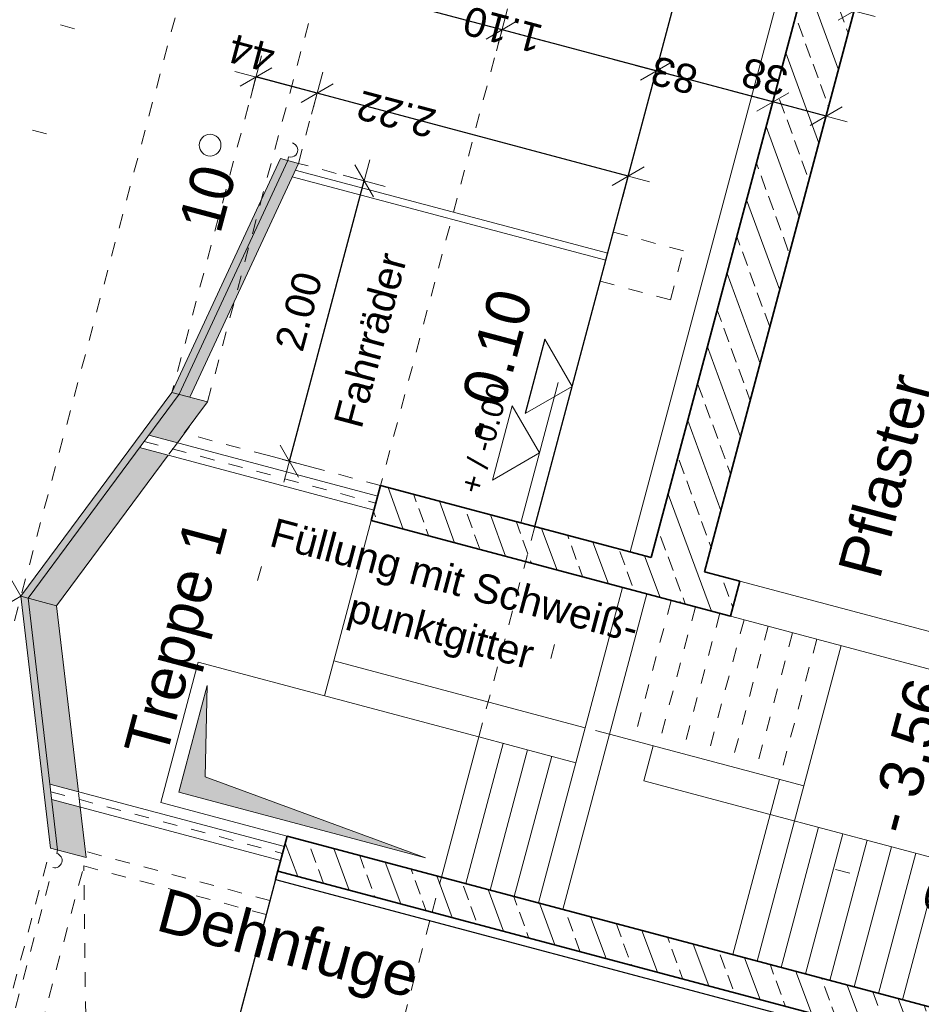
# Model space of a CAD drawing. Header units: metres. Extents: x 4462371 to 4462630, y 5328161 to 5328403.
# Tile 12 of 152: x 4462395 to 4462401, y 5328266 to 5328273. Entities that reach past the tile are written whole.
import ezdxf

# ---------------------------------------------------------------- set-up
doc = ezdxf.new("R2010")
doc.units = ezdxf.units.M
doc.header["$PDMODE"] = 65
doc.linetypes.add('AUSGEZOGEN', pattern=[0])
doc.linetypes.add('VERDECKT2_S2', pattern=[0.15, 0.1, -0.05])
for name, color, linetype, lineweight in [('Maßlinie_Allgemein', 7, 'AUSGEZOGEN', 13), ('Schraffur', 7, 'AUSGEZOGEN', 158), ('Standard', 7, 'AUSGEZOGEN', 13)]:
    doc.layers.add(name, color=color, linetype=linetype, lineweight=lineweight)
doc.styles.add('ARIAL', font='ARIAL.TTF')
doc.dimstyles.new('_DIMSTYLE_12', dxfattribs={"dimtxt": 0.2, "dimasz": 0.3, "dimexe": 0, "dimexo": 0, "dimgap": 0.1, "dimtad": 2, "dimrnd": 0.01, "dimzin": 4, "dimdsep": 46, "dimtxsty": 'ARIAL', "dimblk1": 'ALL_ML_STRICH', "dimblk2": 'ALL_ML_STRICH', "dimsah": 1, "dimcen": 0, "dimclrd": 7, "dimclre": 7, "dimclrt": 7, "dimadec": 0, "dimazin": 0, "dimtfac": 1, "dimtdec": 0, "dimtix": 1, "dimtmove": 2, "dimatfit": 3, "dimfxl": 0, "dimtzin": 0, "dimlwd": 0, "dimlwe": 13, "dimarcsym": 0})
doc.dimstyles.new('_DIMSTYLE_14', dxfattribs={"dimtxt": 0.2, "dimasz": 0.3, "dimexe": 0, "dimexo": 0, "dimgap": 0.1, "dimtad": 2, "dimdec": 1, "dimlfac": 100, "dimrnd": 1, "dimzin": 4, "dimdsep": 46, "dimtxsty": 'ARIAL', "dimblk1": 'ALL_ML_STRICH', "dimblk2": 'ALL_ML_STRICH', "dimsah": 1, "dimcen": 0, "dimclrd": 7, "dimclre": 7, "dimclrt": 7, "dimadec": 0, "dimazin": 0, "dimtfac": 1, "dimtdec": 0, "dimtix": 1, "dimtmove": 2, "dimatfit": 3, "dimfxl": 0, "dimtvp": 1.2, "dimtzin": 0, "dimlwd": 0, "dimlwe": 13, "dimarcsym": 0})
doc.dimstyles.new('_DIMSTYLE_23', dxfattribs={"dimtxt": 0.2, "dimasz": 0.3, "dimexe": 0, "dimexo": 0, "dimgap": 0.1, "dimtad": 2, "dimdec": 1, "dimlfac": 100, "dimrnd": 1, "dimzin": 4, "dimdsep": 46, "dimtxsty": 'ARIAL', "dimblk1": 'ALL_ML_STRICH', "dimblk2": 'ALL_ML_STRICH', "dimsah": 1, "dimcen": 0, "dimclrd": 7, "dimclre": 7, "dimclrt": 7, "dimadec": 0, "dimazin": 0, "dimtfac": 1, "dimtdec": 0, "dimtix": 1, "dimtmove": 2, "dimatfit": 3, "dimfxl": 0, "dimtzin": 0, "dimlwd": 0, "dimlwe": 13, "dimarcsym": 0})
doc.dimstyles.new('_DIMSTYLE_31', dxfattribs={"dimtxt": 0.2, "dimasz": 0.3, "dimexe": 0, "dimexo": 1e-06, "dimgap": 0.1, "dimtad": 2, "dimdec": 1, "dimlfac": 100, "dimrnd": 1, "dimzin": 4, "dimdsep": 46, "dimtxsty": 'ARIAL', "dimblk1": 'ALL_ML_STRICH', "dimblk2": 'ALL_ML_STRICH', "dimsah": 1, "dimcen": 0, "dimse1": 1, "dimse2": 1, "dimclrd": 7, "dimclre": 7, "dimclrt": 7, "dimadec": 0, "dimazin": 0, "dimtfac": 1, "dimtdec": 0, "dimtix": 1, "dimtmove": 2, "dimatfit": 3, "dimfxl": 0, "dimtvp": 1.2, "dimtzin": 0, "dimlwd": 0, "dimlwe": 13, "dimarcsym": 0})
doc.dimstyles.new('_DIMSTYLE_32', dxfattribs={"dimtxt": 0.2, "dimasz": 0.3, "dimexe": 0, "dimexo": 1e-06, "dimgap": 0.1, "dimtad": 2, "dimdec": 1, "dimlfac": 100, "dimrnd": 1, "dimzin": 4, "dimdsep": 46, "dimtxsty": 'ARIAL', "dimblk1": 'ALL_ML_STRICH', "dimblk2": 'ALL_ML_STRICH', "dimsah": 1, "dimcen": 0, "dimse1": 1, "dimse2": 1, "dimclrd": 7, "dimclre": 7, "dimclrt": 7, "dimadec": 0, "dimazin": 0, "dimtfac": 1, "dimtdec": 0, "dimtix": 1, "dimtmove": 2, "dimatfit": 3, "dimfxl": 0, "dimtzin": 0, "dimlwd": 0, "dimlwe": 13, "dimarcsym": 0})
doc.dimstyles.new('_DIMSTYLE_33', dxfattribs={"dimtxt": 0.2, "dimasz": 0.3, "dimexe": 0, "dimexo": 1e-06, "dimgap": 0.1, "dimtad": 2, "dimrnd": 0.01, "dimzin": 4, "dimdsep": 46, "dimtxsty": 'ARIAL', "dimblk1": 'ALL_ML_STRICH', "dimblk2": 'ALL_ML_STRICH', "dimsah": 1, "dimcen": 0, "dimse1": 1, "dimse2": 1, "dimclrd": 7, "dimclre": 7, "dimclrt": 7, "dimadec": 0, "dimazin": 0, "dimtfac": 1, "dimtdec": 0, "dimtix": 1, "dimtmove": 2, "dimatfit": 3, "dimfxl": 0, "dimtzin": 0, "dimlwd": 0, "dimlwe": 13, "dimarcsym": 0})
pattern_1 = [(110, (0, 0), (-0.281907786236, -0.102606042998), []), (110, (-0.14095, -0.0513), (-0.281907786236, -0.102606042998), [0.1, -0.05])]

# ---------------------------------------------------------------- blocks, each defined once
blk = doc.blocks.new('ALL_ML_STRICH')
at = {"color": 0, "linetype": 'ByBlock', "lineweight": -2}
for p, q in [((0, -0.5), (0, 0.5)), ((-0.3, -0.3), (0.3, 0.3)), ((-1, 0), (0.5, 0))]:
    blk.add_line(p, q, dxfattribs=at)
blk = doc.blocks.new('*D591')
at = {"layer": 'DEFPOINTS', "color": 7, "linetype": 'AUSGEZOGEN', "lineweight": 13}
for p in [(4462400.7844, 5328272.8768), (4462399.3878, 5328269.1094), (4462399.755, 5328269.0116)]:
    blk.add_point(p, dxfattribs=at)
at = {"layer": 'Maßlinie_Allgemein', "color": 7, "linetype": 'AUSGEZOGEN', "lineweight": -2}
for p, q in [((4462400.4172, 5328272.9746), (4462400.4172, 5328272.9746)), ((4462400.7844, 5328272.8768), (4462400.4172, 5328272.9746)), ((4462400.5914, 5328272.1521), (4462400.7844, 5328272.8768))]:
    blk.add_line(p, q, dxfattribs=at)
at = {"layer": 'Maßlinie_Allgemein', "color": 7, "linetype": 'AUSGEZOGEN', "lineweight": 13, "xscale": 0.3, "yscale": 0.3, "zscale": 0.3}
for p, rotation in [((4462400.4172, 5328272.9746), 165.0861851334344), ((4462400.7844, 5328272.8768), 345.0861851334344)]:
    blk.add_blockref('ALL_ML_STRICH', p, dxfattribs=dict(at, rotation=rotation))
at = {"layer": 'Maßlinie_Allgemein', "color": 7, "linetype": 'AUSGEZOGEN', "lineweight": 13, "insert": (4462400.3608, 5328273.1486), "char_height": 0.2, "width": 0.8, "attachment_point": 5, "rotation": 165.08619, "style": 'ARIAL'}
blk.add_mtext('\\A1;{\\A1;{38\\H0.132000;\\S^ ;}}', dxfattribs=at)
blk = doc.blocks.new('*D592')
at = {"layer": 'DEFPOINTS', "color": 7, "linetype": 'AUSGEZOGEN', "lineweight": 13}
for p in [(4462400.4172, 5328272.9746), (4462398.5857, 5328269.323), (4462399.3878, 5328269.1094)]:
    blk.add_point(p, dxfattribs=at)
at = {"layer": 'Maßlinie_Allgemein', "color": 7, "linetype": 'AUSGEZOGEN', "lineweight": -2}
for p, q in [((4462399.6152, 5328273.1883), (4462399.6152, 5328273.1883)), ((4462400.4172, 5328272.9746), (4462399.6152, 5328273.1883)), ((4462400.4172, 5328272.9746), (4462400.4172, 5328272.9746))]:
    blk.add_line(p, q, dxfattribs=at)
at = {"layer": 'Maßlinie_Allgemein', "color": 7, "linetype": 'AUSGEZOGEN', "lineweight": 13, "xscale": 0.3, "yscale": 0.3, "zscale": 0.3}
for p, rotation in [((4462399.6152, 5328273.1883), 165.0861851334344), ((4462400.4172, 5328272.9746), 345.0861851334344)]:
    blk.add_blockref('ALL_ML_STRICH', p, dxfattribs=dict(at, rotation=rotation))
at = {"layer": 'Maßlinie_Allgemein', "color": 7, "linetype": 'AUSGEZOGEN', "lineweight": 13, "insert": (4462399.7378, 5328273.1593), "char_height": 0.2, "width": 0.8, "attachment_point": 5, "rotation": 165.08619, "style": 'ARIAL'}
blk.add_mtext('\\A1;{\\A1;{83\\H0.132000;\\S^ ;}}', dxfattribs=at)
blk = doc.blocks.new('*D593')
at = {"layer": 'DEFPOINTS', "color": 7, "linetype": 'AUSGEZOGEN', "lineweight": 13}
for p in [(4462399.6152, 5328273.1883), (4462396.3309, 5328270.1823), (4462398.5857, 5328269.323)]:
    blk.add_point(p, dxfattribs=at)
at = {"layer": 'Maßlinie_Allgemein', "color": 7, "linetype": 'AUSGEZOGEN', "lineweight": -2}
for p, q in [((4462397.296, 5328273.8059), (4462397.296, 5328273.8059)), ((4462399.6152, 5328273.1883), (4462397.296, 5328273.8059)), ((4462399.6152, 5328273.1883), (4462399.6152, 5328273.1883))]:
    blk.add_line(p, q, dxfattribs=at)
at = {"layer": 'Maßlinie_Allgemein', "color": 7, "linetype": 'AUSGEZOGEN', "lineweight": 13, "xscale": 0.3, "yscale": 0.3, "zscale": 0.3}
for p, rotation in [((4462397.296, 5328273.8059), 165.0861851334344), ((4462399.6152, 5328273.1883), 345.0861851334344)]:
    blk.add_blockref('ALL_ML_STRICH', p, dxfattribs=dict(at, rotation=rotation))
at = {"layer": 'Maßlinie_Allgemein', "color": 7, "linetype": 'AUSGEZOGEN', "lineweight": 13, "insert": (4462397.9296, 5328273.6407), "char_height": 0.2, "width": 0.8, "attachment_point": 5, "rotation": 165.08619, "style": 'ARIAL'}
blk.add_mtext('\\A1;{\\A1;{2.40\\H0.132000;\\S^ ;}}', dxfattribs=at)
blk = doc.blocks.new('*D594')
at = {"layer": 'DEFPOINTS', "color": 7, "linetype": 'AUSGEZOGEN', "lineweight": 13}
for p in [(4462397.296, 5328273.8059), (4462396.3309, 5328270.1823), (4462395.0455, 5328268.843)]:
    blk.add_point(p, dxfattribs=at)
at = {"layer": 'Maßlinie_Allgemein', "color": 7, "linetype": 'AUSGEZOGEN', "lineweight": -2}
for p, q in [((4462396.4288, 5328274.0369), (4462396.4288, 5328274.0369)), ((4462397.296, 5328273.8059), (4462396.4288, 5328274.0369)), ((4462397.296, 5328273.8059), (4462397.296, 5328273.8059))]:
    blk.add_line(p, q, dxfattribs=at)
at = {"layer": 'Maßlinie_Allgemein', "color": 7, "linetype": 'AUSGEZOGEN', "lineweight": 13, "xscale": 0.3, "yscale": 0.3, "zscale": 0.3}
for p, rotation in [((4462396.4288, 5328274.0369), 165.0861851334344), ((4462397.296, 5328273.8059), 345.0861851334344)]:
    blk.add_blockref('ALL_ML_STRICH', p, dxfattribs=dict(at, rotation=rotation))
at = {"layer": 'Maßlinie_Allgemein', "color": 7, "linetype": 'AUSGEZOGEN', "lineweight": 13, "insert": (4462396.5843, 5328273.999), "char_height": 0.2, "width": 0.8, "attachment_point": 5, "rotation": 165.08619, "style": 'ARIAL'}
blk.add_mtext('\\A1;{\\A1;{90\\H0.132000;\\S^ ;}}', dxfattribs=at)
blk = doc.blocks.new('*D595')
at = {"layer": 'DEFPOINTS', "color": 7, "linetype": 'AUSGEZOGEN', "lineweight": 13}
for p in [(4462400.5914, 5328272.1521), (4462399.3878, 5328269.1094), (4462399.755, 5328269.0116)]:
    blk.add_point(p, dxfattribs=at)
at = {"layer": 'Maßlinie_Allgemein', "color": 7, "linetype": 'AUSGEZOGEN', "lineweight": -2}
for p, q in [((4462400.2242, 5328272.2499), (4462400.2242, 5328272.2499)), ((4462400.5914, 5328272.1521), (4462400.2242, 5328272.2499)), ((4462400.5914, 5328272.1521), (4462400.5914, 5328272.1521))]:
    blk.add_line(p, q, dxfattribs=at)
at = {"layer": 'Maßlinie_Allgemein', "color": 7, "linetype": 'AUSGEZOGEN', "lineweight": 13, "xscale": 0.3, "yscale": 0.3, "zscale": 0.3}
for p, rotation in [((4462400.2242, 5328272.2499), 165.0861849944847), ((4462400.5914, 5328272.1521), 345.0861849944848)]:
    blk.add_blockref('ALL_ML_STRICH', p, dxfattribs=dict(at, rotation=rotation))
at = {"layer": 'Maßlinie_Allgemein', "color": 7, "linetype": 'AUSGEZOGEN', "lineweight": 13, "insert": (4462400.1678, 5328272.4238), "char_height": 0.2, "width": 0.8, "attachment_point": 5, "rotation": 165.08618, "style": 'ARIAL'}
blk.add_mtext('\\A1;{\\A1;{38\\H0.132000;\\S^ ;}}', dxfattribs=at)
blk = doc.blocks.new('*D596')
at = {"layer": 'DEFPOINTS', "color": 7, "linetype": 'AUSGEZOGEN', "lineweight": 13}
for p in [(4462400.2242, 5328272.2499), (4462398.5857, 5328269.323), (4462399.3878, 5328269.1094)]:
    blk.add_point(p, dxfattribs=at)
at = {"layer": 'Maßlinie_Allgemein', "color": 7, "linetype": 'AUSGEZOGEN', "lineweight": -2}
for p, q in [((4462399.4222, 5328272.4635), (4462399.4222, 5328272.4635)), ((4462400.2242, 5328272.2499), (4462399.4222, 5328272.4635)), ((4462400.2242, 5328272.2499), (4462400.2242, 5328272.2499))]:
    blk.add_line(p, q, dxfattribs=at)
at = {"layer": 'Maßlinie_Allgemein', "color": 7, "linetype": 'AUSGEZOGEN', "lineweight": 13, "xscale": 0.3, "yscale": 0.3, "zscale": 0.3}
for p, rotation in [((4462399.4222, 5328272.4635), 165.0861849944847), ((4462400.2242, 5328272.2499), 345.0861849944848)]:
    blk.add_blockref('ALL_ML_STRICH', p, dxfattribs=dict(at, rotation=rotation))
at = {"layer": 'Maßlinie_Allgemein', "color": 7, "linetype": 'AUSGEZOGEN', "lineweight": 13, "insert": (4462399.5448, 5328272.4345), "char_height": 0.2, "width": 0.8, "attachment_point": 5, "rotation": 165.08618, "style": 'ARIAL'}
blk.add_mtext('\\A1;{\\A1;{83\\H0.132000;\\S^ ;}}', dxfattribs=at)
blk = doc.blocks.new('*D597')
at = {"layer": 'DEFPOINTS', "color": 7, "linetype": 'AUSGEZOGEN', "lineweight": 13}
for p in [(4462399.4222, 5328272.4635), (4462397.5228, 5328269.6061), (4462398.5857, 5328269.323)]:
    blk.add_point(p, dxfattribs=at)
at = {"layer": 'Maßlinie_Allgemein', "color": 7, "linetype": 'AUSGEZOGEN', "lineweight": -2}
for p, q in [((4462398.3592, 5328272.7466), (4462398.3592, 5328272.7466)), ((4462399.4222, 5328272.4635), (4462398.3592, 5328272.7466)), ((4462399.4222, 5328272.4635), (4462399.4222, 5328272.4635))]:
    blk.add_line(p, q, dxfattribs=at)
at = {"layer": 'Maßlinie_Allgemein', "color": 7, "linetype": 'AUSGEZOGEN', "lineweight": 13, "xscale": 0.3, "yscale": 0.3, "zscale": 0.3}
for p, rotation in [((4462398.3592, 5328272.7466), 165.0861849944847), ((4462399.4222, 5328272.4635), 345.0861849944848)]:
    blk.add_blockref('ALL_ML_STRICH', p, dxfattribs=dict(at, rotation=rotation))
at = {"layer": 'Maßlinie_Allgemein', "color": 7, "linetype": 'AUSGEZOGEN', "lineweight": 13, "insert": (4462398.3647, 5328272.7487), "char_height": 0.2, "width": 0.8, "attachment_point": 5, "rotation": 165.08618, "style": 'ARIAL'}
blk.add_mtext('\\A1;{\\A1;{1.10\\H0.132000;\\S^ ;}}', dxfattribs=at)
blk = doc.blocks.new('*D598')
at = {"layer": 'DEFPOINTS', "color": 7, "linetype": 'AUSGEZOGEN', "lineweight": 13}
for p in [(4462398.3592, 5328272.7466), (4462396.3309, 5328270.1823), (4462397.5228, 5328269.6061)]:
    blk.add_point(p, dxfattribs=at)
at = {"layer": 'Maßlinie_Allgemein', "color": 7, "linetype": 'AUSGEZOGEN', "lineweight": -2}
for p, q in [((4462397.103, 5328273.0812), (4462397.103, 5328273.0812)), ((4462398.3592, 5328272.7466), (4462397.103, 5328273.0812)), ((4462398.3592, 5328272.7466), (4462398.3592, 5328272.7466))]:
    blk.add_line(p, q, dxfattribs=at)
at = {"layer": 'Maßlinie_Allgemein', "color": 7, "linetype": 'AUSGEZOGEN', "lineweight": 13, "xscale": 0.3, "yscale": 0.3, "zscale": 0.3}
for p, rotation in [((4462397.103, 5328273.0812), 165.0861849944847), ((4462398.3592, 5328272.7466), 345.0861849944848)]:
    blk.add_blockref('ALL_ML_STRICH', p, dxfattribs=dict(at, rotation=rotation))
at = {"layer": 'Maßlinie_Allgemein', "color": 7, "linetype": 'AUSGEZOGEN', "lineweight": 13, "insert": (4462397.2052, 5328273.0577), "char_height": 0.2, "width": 0.8, "attachment_point": 5, "rotation": 165.08618, "style": 'ARIAL'}
blk.add_mtext('\\A1;{\\A1;{1.30\\H0.132000;\\S^ ;}}', dxfattribs=at)
blk = doc.blocks.new('*D599')
at = {"layer": 'DEFPOINTS', "color": 7, "linetype": 'AUSGEZOGEN', "lineweight": 13}
for p in [(4462397.103, 5328273.0812), (4462396.3309, 5328270.1823), (4462395.0455, 5328268.843)]:
    blk.add_point(p, dxfattribs=at)
at = {"layer": 'Maßlinie_Allgemein', "color": 7, "linetype": 'AUSGEZOGEN', "lineweight": -2}
for p, q in [((4462396.2358, 5328273.3122), (4462396.2358, 5328273.3122)), ((4462397.103, 5328273.0812), (4462396.2358, 5328273.3122)), ((4462397.103, 5328273.0812), (4462397.103, 5328273.0812))]:
    blk.add_line(p, q, dxfattribs=at)
at = {"layer": 'Maßlinie_Allgemein', "color": 7, "linetype": 'AUSGEZOGEN', "lineweight": 13, "xscale": 0.3, "yscale": 0.3, "zscale": 0.3}
for p, rotation in [((4462396.2358, 5328273.3122), 165.0861849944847), ((4462397.103, 5328273.0812), 345.0861849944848)]:
    blk.add_blockref('ALL_ML_STRICH', p, dxfattribs=dict(at, rotation=rotation))
at = {"layer": 'Maßlinie_Allgemein', "color": 7, "linetype": 'AUSGEZOGEN', "lineweight": 13, "insert": (4462396.3913, 5328273.2743), "char_height": 0.2, "width": 0.8, "attachment_point": 5, "rotation": 165.08618, "style": 'ARIAL'}
blk.add_mtext('\\A1;{\\A1;{90\\H0.132000;\\S^ ;}}', dxfattribs=at)
blk = doc.blocks.new('*D600')
at = {"layer": 'DEFPOINTS', "color": 7, "linetype": 'AUSGEZOGEN', "lineweight": 13}
for p in [(4462396.9568, 5328271.8266), (4462396.8947, 5328269.7734), (4462397.5228, 5328269.6061)]:
    blk.add_point(p, dxfattribs=at)
at = {"layer": 'Maßlinie_Allgemein', "color": 7, "linetype": 'AUSGEZOGEN', "lineweight": -2}
for p, q in [((4462396.8947, 5328269.7734), (4462397.4094, 5328271.706)), ((4462397.4094, 5328271.706), (4462397.4094, 5328271.706)), ((4462396.8947, 5328269.7734), (4462396.8947, 5328269.7734))]:
    blk.add_line(p, q, dxfattribs=at)
at = {"layer": 'Maßlinie_Allgemein', "color": 7, "linetype": 'AUSGEZOGEN', "lineweight": 13, "xscale": 0.3, "yscale": 0.3, "zscale": 0.3}
for p, rotation in [((4462397.4094, 5328271.706), 75.08618508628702), ((4462396.8947, 5328269.7734), 255.086185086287)]:
    blk.add_blockref('ALL_ML_STRICH', p, dxfattribs=dict(at, rotation=rotation))
at = {"layer": 'Maßlinie_Allgemein', "color": 7, "linetype": 'AUSGEZOGEN', "lineweight": 13, "insert": (4462396.9593, 5328270.8063), "char_height": 0.2, "width": 0.8, "attachment_point": 5, "rotation": 75.08619, "style": 'ARIAL'}
blk.add_mtext('\\A1;{\\A1;{2.00\\H0.132000;\\S^ ;}}', dxfattribs=at)
blk = doc.blocks.new('*D601')
at = {"layer": 'DEFPOINTS', "color": 7, "linetype": 'AUSGEZOGEN', "lineweight": 13}
for p in [(4462396.9568, 5328271.8266), (4462399.2291, 5328271.7388), (4462398.5857, 5328269.323)]:
    blk.add_point(p, dxfattribs=at)
at = {"layer": 'Maßlinie_Allgemein', "color": 7, "linetype": 'AUSGEZOGEN', "lineweight": -2}
for p, q in [((4462397.0855, 5328272.3097), (4462397.0855, 5328272.3097)), ((4462399.2291, 5328271.7388), (4462397.0855, 5328272.3097)), ((4462399.2291, 5328271.7388), (4462399.2291, 5328271.7388))]:
    blk.add_line(p, q, dxfattribs=at)
at = {"layer": 'Maßlinie_Allgemein', "color": 7, "linetype": 'AUSGEZOGEN', "lineweight": 13, "xscale": 0.3, "yscale": 0.3, "zscale": 0.3}
for p, rotation in [((4462397.0855, 5328272.3097), 165.0861850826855), ((4462399.2291, 5328271.7388), 345.0861850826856)]:
    blk.add_blockref('ALL_ML_STRICH', p, dxfattribs=dict(at, rotation=rotation))
at = {"layer": 'Maßlinie_Allgemein', "color": 7, "linetype": 'AUSGEZOGEN', "lineweight": 13, "insert": (4462397.6311, 5328272.1644), "char_height": 0.2, "width": 0.8, "attachment_point": 5, "rotation": 165.08619, "style": 'ARIAL'}
blk.add_mtext('\\A1;{\\A1;{2.22\\H0.132000;\\S^ ;}}', dxfattribs=at)
blk = doc.blocks.new('*D602')
at = {"layer": 'DEFPOINTS', "color": 7, "linetype": 'AUSGEZOGEN', "lineweight": 13}
for p in [(4462397.0855, 5328272.3097), (4462396.9568, 5328271.8266), (4462396.0856, 5328270.2476)]:
    blk.add_point(p, dxfattribs=at)
at = {"layer": 'Maßlinie_Allgemein', "color": 7, "linetype": 'AUSGEZOGEN', "lineweight": -2}
for p, q in [((4462396.6647, 5328272.4218), (4462396.6647, 5328272.4218)), ((4462397.0855, 5328272.3097), (4462396.6647, 5328272.4218)), ((4462397.0855, 5328272.3097), (4462397.0855, 5328272.3097))]:
    blk.add_line(p, q, dxfattribs=at)
at = {"layer": 'Maßlinie_Allgemein', "color": 7, "linetype": 'AUSGEZOGEN', "lineweight": 13, "xscale": 0.3, "yscale": 0.3, "zscale": 0.3}
for p, rotation in [((4462396.6647, 5328272.4218), 165.0861850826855), ((4462397.0855, 5328272.3097), 345.0861850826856)]:
    blk.add_blockref('ALL_ML_STRICH', p, dxfattribs=dict(at, rotation=rotation))
at = {"layer": 'Maßlinie_Allgemein', "color": 7, "linetype": 'AUSGEZOGEN', "lineweight": 13, "insert": (4462396.6348, 5328272.585), "char_height": 0.2, "width": 0.8, "attachment_point": 5, "rotation": 165.08619, "style": 'ARIAL'}
blk.add_mtext('\\A1;{\\A1;{44\\H0.132000;\\S^ ;}}', dxfattribs=at)
blk = doc.blocks.new('*D603')
at = {"layer": 'DEFPOINTS', "color": 7, "linetype": 'AUSGEZOGEN', "lineweight": 13}
for p in [(4462402.6384, 5328266.4326), (4462401.2858, 5328266.0167), (4462402.3655, 5328265.4083)]:
    blk.add_point(p, dxfattribs=at)
at = {"layer": 'Maßlinie_Allgemein', "color": 7, "linetype": 'AUSGEZOGEN', "lineweight": -2}
for p, q in [((4462401.4788, 5328266.7415), (4462401.4788, 5328266.7415)), ((4462402.6384, 5328266.4326), (4462401.4788, 5328266.7415)), ((4462402.6384, 5328266.4326), (4462402.6384, 5328266.4326))]:
    blk.add_line(p, q, dxfattribs=at)
at = {"layer": 'Maßlinie_Allgemein', "color": 7, "linetype": 'AUSGEZOGEN', "lineweight": 13, "xscale": 0.3, "yscale": 0.3, "zscale": 0.3}
for p, rotation in [((4462401.4788, 5328266.7415), 165.0861848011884), ((4462402.6384, 5328266.4326), 345.0861848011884)]:
    blk.add_blockref('ALL_ML_STRICH', p, dxfattribs=dict(at, rotation=rotation))
at = {"layer": 'Maßlinie_Allgemein', "color": 7, "linetype": 'AUSGEZOGEN', "lineweight": 13, "insert": (4462401.5326, 5328266.7307), "char_height": 0.2, "width": 0.8, "attachment_point": 5, "rotation": 165.08618, "style": 'ARIAL'}
blk.add_mtext('\\A1;{\\A1;{1.20\\H0.132000;\\S^ ;}}', dxfattribs=at)
blk = doc.blocks.new('*D685')
at = {"layer": 'DEFPOINTS', "color": 7, "linetype": 'AUSGEZOGEN', "lineweight": 13}
for p in [(4462400.9774, 5328273.6016), (4462399.3878, 5328269.1094), (4462399.755, 5328269.0116)]:
    blk.add_point(p, dxfattribs=at)
at = {"layer": 'Maßlinie_Allgemein', "color": 7, "linetype": 'AUSGEZOGEN', "lineweight": -2}
blk.add_line((4462400.9774, 5328273.6016), (4462400.6102, 5328273.6994), dxfattribs=at)
at = {"layer": 'Maßlinie_Allgemein', "color": 7, "linetype": 'AUSGEZOGEN', "lineweight": 13, "xscale": 0.3, "yscale": 0.3, "zscale": 0.3}
for p, rotation in [((4462400.6102, 5328273.6994), 165.0861849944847), ((4462400.9774, 5328273.6016), 345.0861849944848)]:
    blk.add_blockref('ALL_ML_STRICH', p, dxfattribs=dict(at, rotation=rotation))
at = {"layer": 'Maßlinie_Allgemein', "color": 7, "linetype": 'AUSGEZOGEN', "lineweight": 13, "insert": (4462400.5539, 5328273.8733), "char_height": 0.2, "width": 0.8, "attachment_point": 5, "rotation": 165.08618, "style": 'ARIAL'}
blk.add_mtext('\\A1;{\\A1;{38\\H0.132000;\\S^ ;}}', dxfattribs=at)
blk = doc.blocks.new('*D686')
at = {"layer": 'DEFPOINTS', "color": 7, "linetype": 'AUSGEZOGEN', "lineweight": 13}
for p in [(4462400.6102, 5328273.6994), (4462398.5857, 5328269.323), (4462399.3878, 5328269.1094)]:
    blk.add_point(p, dxfattribs=at)
at = {"layer": 'Maßlinie_Allgemein', "color": 7, "linetype": 'AUSGEZOGEN', "lineweight": -2}
blk.add_line((4462400.6102, 5328273.6994), (4462399.8082, 5328273.913), dxfattribs=at)
at = {"layer": 'Maßlinie_Allgemein', "color": 7, "linetype": 'AUSGEZOGEN', "lineweight": 13, "xscale": 0.3, "yscale": 0.3, "zscale": 0.3}
for p, rotation in [((4462399.8082, 5328273.913), 165.0861849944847), ((4462400.6102, 5328273.6994), 345.0861849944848)]:
    blk.add_blockref('ALL_ML_STRICH', p, dxfattribs=dict(at, rotation=rotation))
at = {"layer": 'Maßlinie_Allgemein', "color": 7, "linetype": 'AUSGEZOGEN', "lineweight": 13, "insert": (4462399.9308, 5328273.884), "char_height": 0.2, "width": 0.8, "attachment_point": 5, "rotation": 165.08618, "style": 'ARIAL'}
blk.add_mtext('\\A1;{\\A1;{83\\H0.132000;\\S^ ;}}', dxfattribs=at)
blk = doc.blocks.new('*D687')
at = {"layer": 'DEFPOINTS', "color": 7, "linetype": 'AUSGEZOGEN', "lineweight": 13}
for p in [(4462399.8082, 5328273.913), (4462398.5857, 5328269.323), (4462395.0455, 5328268.843)]:
    blk.add_point(p, dxfattribs=at)
at = {"layer": 'Maßlinie_Allgemein', "color": 7, "linetype": 'AUSGEZOGEN', "lineweight": -2}
blk.add_line((4462399.8082, 5328273.913), (4462396.6218, 5328274.7616), dxfattribs=at)
at = {"layer": 'Maßlinie_Allgemein', "color": 7, "linetype": 'AUSGEZOGEN', "lineweight": 13, "xscale": 0.3, "yscale": 0.3, "zscale": 0.3}
for p, rotation in [((4462396.6218, 5328274.7616), 165.0861849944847), ((4462399.8082, 5328273.913), 345.0861849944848)]:
    blk.add_blockref('ALL_ML_STRICH', p, dxfattribs=dict(at, rotation=rotation))
at = {"layer": 'Maßlinie_Allgemein', "color": 7, "linetype": 'AUSGEZOGEN', "lineweight": 13, "insert": (4462397.6891, 5328274.4811), "char_height": 0.2, "width": 0.8, "attachment_point": 5, "rotation": 165.08618, "style": 'ARIAL'}
blk.add_mtext('\\A1;{\\A1;{3.30\\H0.132000;\\S^ ;}}', dxfattribs=at)

msp = doc.modelspace()

# ---------------------------------------------------------------- hatches: boundary and pattern name
at = {"layer": 'Schraffur', "linetype": 'AUSGEZOGEN', "lineweight": 18}
h = msp.add_hatch(dxfattribs=at)
h.set_pattern_fill('SCHRAFFUR_7', scale=0.1, angle=65, style=0, pattern_type=2)
h.set_pattern_definition(pattern_1)
h.paths.add_polyline_path([(4462399.38776, 5328269.10938), (4462398.58572, 5328269.323), (4462397.52277, 5328269.6061), (4462397.45843, 5328269.36452), (4462398.52138, 5328269.08142), (4462399.58443, 5328268.79829), (4462399.9322, 5328268.70566), (4462399.99654, 5328268.94724), (4462399.75496, 5328269.01158), (4462400.99031, 5328273.64989), (4462401.18334, 5328274.37463), (4462400.81614, 5328274.47243), (4462400.62312, 5328273.74769)], flags=0)
h = msp.add_hatch(dxfattribs=at)
h.set_pattern_fill('SCHRAFFUR_7', scale=0.1, angle=65, style=0, pattern_type=2)
h.set_pattern_definition(pattern_1)
h.paths.add_polyline_path([(4462401.46299, 5328265.71081), (4462401.78177, 5328265.6259), (4462401.84611, 5328265.86748), (4462401.52733, 5328265.95238), (4462401.28575, 5328266.01673), (4462397.9423, 5328266.90721), (4462396.87936, 5328267.19031), (4462396.81502, 5328266.94874), (4462397.87796, 5328266.66563)], flags=0)
at = {"layer": 'Standard', "linetype": 'AUSGEZOGEN', "lineweight": 18}
for color, points in [(255, [(4462396.62733, 5328271.29521), (4462396.51617, 5328270.87785), (4462396.95682, 5328271.82655), (4462396.88323, 5328271.84615)]), (254, [(4462396.70143, 5328271.57345), (4462396.62733, 5328271.29521), (4462396.88323, 5328271.84615), (4462396.83417, 5328271.85922)]), (254, [(4462396.0856, 5328270.24759), (4462396.13466, 5328270.23452), (4462396.62733, 5328271.29521), (4462396.70143, 5328271.57345)]), (255, [(4462396.13466, 5328270.23452), (4462396.20825, 5328270.21492), (4462396.51617, 5328270.87785), (4462396.62733, 5328271.29521)]), (254, [(4462396.13466, 5328270.23452), (4462396.0856, 5328270.24759), (4462395.04547, 5328268.84297), (4462395.09453, 5328268.8299), (4462395.81462, 5328269.80233), (4462395.97464, 5328270.01842)]), (255, [(4462395.97464, 5328270.01842), (4462395.92664, 5328269.9536), (4462396.12288, 5328269.90133), (4462396.17089, 5328269.96616), (4462396.33091, 5328270.18225), (4462396.13466, 5328270.23452)]), (255, [(4462395.09453, 5328268.8299), (4462395.29077, 5328268.77763), (4462396.01087, 5328269.75006), (4462396.05887, 5328269.81489), (4462395.86263, 5328269.86716), (4462395.81462, 5328269.80233)]), (254, [(4462395.24916, 5328267.10707), (4462395.29822, 5328267.094), (4462395.26689, 5328267.36106), (4462395.23555, 5328267.62812), (4462395.09453, 5328268.8299), (4462395.04547, 5328268.84297)]), (255, [(4462395.23555, 5328267.62812), (4462395.24495, 5328267.548), (4462395.44119, 5328267.49574), (4462395.43179, 5328267.57586), (4462395.29077, 5328268.77763), (4462395.09453, 5328268.8299)]), (255, [(4462395.29822, 5328267.094), (4462395.49447, 5328267.04173), (4462395.46313, 5328267.30879), (4462395.45373, 5328267.38891), (4462395.25748, 5328267.44118), (4462395.26689, 5328267.36106)])]:
    msp.add_hatch(color=color, dxfattribs=at).paths.add_polyline_path(points)
at = {"layer": 'Standard', "linetype": 'AUSGEZOGEN', "lineweight": 13}
msp.add_hatch(color=255, dxfattribs=at).paths.add_polyline_path([(4462396.13204, 5328267.49284), (4462397.83276, 5328267.03987), (4462396.3156, 5328267.59918), (4462396.32764, 5328268.22724)])

# ---------------------------------------------------------------- linework, layer by layer
at = {"layer": 'Standard', "color": 7, "linetype": 'VERDECKT2_S2', "lineweight": 18}
for p, q in [((4462396.62183, 5328274.76164), (4462395.84974, 5328271.8627)), ((4462396.33091, 5328270.18225), (4462397.29603, 5328273.80593)), ((4462398.35921, 5328272.74662), (4462397.52277, 5328269.6061)), ((4462396.66467, 5328272.42179), (4462396.0856, 5328270.24759)), ((4462397.0855, 5328272.30971), (4462396.95682, 5328271.82655)), ((4462395.84974, 5328271.8627), (4462394.8326, 5328268.04374)), ((4462397.4094, 5328271.70601), (4462396.95682, 5328271.82655)), ((4462399.12619, 5328271.35226), (4462399.60934, 5328271.22357)), ((4462399.51927, 5328270.88536), (4462399.60934, 5328271.22357)), ((4462399.03611, 5328271.01405), (4462399.51927, 5328270.88536)), ((4462397.52277, 5328269.6061), (4462396.17089, 5328269.96616)), ((4462395.89463, 5328269.91038), (4462397.4906, 5328269.48531)), ((4462398.19967, 5328267.87353), (4462398.58572, 5328269.323)), ((4462395.25122, 5328267.49459), (4462396.84719, 5328267.06952)), ((4462397.87796, 5328266.66563), (4462397.9423, 5328266.90721)), ((4462397.86252, 5328266.60765), (4462393.96959, 5328251.99114))]:
    msp.add_line(p, q, dxfattribs=at)
at = {"layer": 'Standard', "color": 7, "linetype": 'AUSGEZOGEN', "lineweight": 25}
for p, q in [((4462398.58572, 5328269.323), (4462400.0141, 5328274.68604)), ((4462398.6551, 5328270.61379), (4462398.51861, 5328270.10132)), ((4462396.79958, 5328266.89076), (4462392.84748, 5328252.0521)), ((4462396.79958, 5328266.89076), (4462400.9482, 5328265.78582))]:
    msp.add_line(p, q, dxfattribs=at)
at = {"layer": 'Standard', "color": 7, "linetype": 'AUSGEZOGEN', "lineweight": 18}
for p, q in [((4462400.67115, 5328274.51104), (4462399.24277, 5328269.148)), ((4462396.0856, 5328270.24759), (4462396.83417, 5328271.85922)), ((4462396.13466, 5328270.23452), (4462396.88323, 5328271.84615)), ((4462396.20825, 5328270.21492), (4462396.95682, 5328271.82655)), ((4462396.83417, 5328271.85922), (4462396.95682, 5328271.82655)), ((4462396.93543, 5328271.78051), (4462399.08758, 5328271.20731)), ((4462399.07471, 5328271.15899), (4462396.91405, 5328271.73446)), ((4462395.04547, 5328268.84297), (4462396.0856, 5328270.24759)), ((4462395.09453, 5328268.8299), (4462396.13466, 5328270.23452)), ((4462396.33091, 5328270.18225), (4462396.0856, 5328270.24759)), ((4462396.17089, 5328269.96616), (4462396.33091, 5328270.18225)), ((4462396.12288, 5328269.90133), (4462396.20335, 5328270.00999)), ((4462395.92664, 5328269.9536), (4462397.50347, 5328269.53363)), ((4462395.86263, 5328269.86716), (4462397.47773, 5328269.43699)), ((4462395.29077, 5328268.77763), (4462396.05887, 5328269.81489)), ((4462396.70165, 5328269.04865), (4462396.67591, 5328268.95202)), ((4462399.19017, 5328268.90329), (4462398.93281, 5328267.93698)), ((4462399.99654, 5328268.94724), (4462401.92917, 5328268.43251)), ((4462395.04547, 5328268.84297), (4462395.24916, 5328267.10707)), ((4462395.29077, 5328268.77763), (4462395.04547, 5328268.84297)), ((4462399.35745, 5328268.85874), (4462399.10009, 5328267.89243)), ((4462395.09453, 5328268.8299), (4462395.29822, 5328267.094)), ((4462395.29077, 5328268.77763), (4462395.44119, 5328267.49574)), ((4462399.9322, 5328268.70566), (4462401.86482, 5328268.19093)), ((4462400.69472, 5328268.50257), (4462400.43736, 5328267.53626)), ((4462398.93281, 5328267.93698), (4462398.6111, 5328266.72909)), ((4462399.10009, 5328267.89243), (4462398.77838, 5328266.68453)), ((4462399.10009, 5328267.89243), (4462400.43736, 5328267.53626)), ((4462395.24495, 5328267.548), (4462396.86006, 5328267.11784)), ((4462395.25748, 5328267.44118), (4462396.83432, 5328267.02121)), ((4462395.45373, 5328267.38891), (4462395.49447, 5328267.04173)), ((4462395.49447, 5328267.04173), (4462395.24916, 5328267.10707))]:
    msp.add_line(p, q, dxfattribs=at)
at = {"layer": 'Standard', "color": 7, "linetype": 'AUSGEZOGEN', "lineweight": 35}
for p, q in [((4462400.81614, 5328274.47243), (4462399.38776, 5328269.10938)), ((4462401.18334, 5328274.37463), (4462399.75496, 5328269.01158)), ((4462397.45843, 5328269.36452), (4462397.52277, 5328269.6061)), ((4462397.52277, 5328269.6061), (4462399.38776, 5328269.10938)), ((4462399.9322, 5328268.70566), (4462397.45843, 5328269.36452)), ((4462399.75496, 5328269.01158), (4462399.99654, 5328268.94724)), ((4462399.9322, 5328268.70566), (4462399.99654, 5328268.94724)), ((4462396.79958, 5328266.89076), (4462396.87936, 5328267.19031)), ((4462401.84611, 5328265.86748), (4462396.87936, 5328267.19031)), ((4462396.81502, 5328266.94874), (4462401.78177, 5328265.6259))]:
    msp.add_line(p, q, dxfattribs=at)
at = {"layer": 'Standard', "color": 52, "linetype": 'AUSGEZOGEN', "lineweight": 13}
for p, q in [((4462395.41466, 5328272.75472), (4462395.31803, 5328272.78046)), ((4462395.22163, 5328272.02998), (4462395.125, 5328272.05572)), ((4462398.42978, 5328270.15637), (4462398.29329, 5328269.6439)), ((4462398.61777, 5328269.83189), (4462398.42978, 5328270.15637)), ((4462398.61777, 5328269.83189), (4462398.29329, 5328269.6439))]:
    msp.add_line(p, q, dxfattribs=at)
at = {"layer": 'Standard', "color": 7, "linetype": 'AUSGEZOGEN', "lineweight": 13}
for p, q in [((4462396.88966, 5328271.87031), (4462396.88323, 5328271.84615)), ((4462398.84308, 5328270.28931), (4462398.6551, 5328270.61379)), ((4462398.84308, 5328270.28931), (4462398.51861, 5328270.10132)), ((4462398.61777, 5328269.83189), (4462398.74645, 5328270.31505)), ((4462398.61777, 5328269.83189), (4462398.48909, 5328269.34873)), ((4462397.20107, 5328268.39821), (4462397.45843, 5328269.36452)), ((4462395.04547, 5328268.84297), (4462394.85748, 5328269.16744)), ((4462395.04547, 5328268.84297), (4462394.72099, 5328268.65498)), ((4462399.58443, 5328268.79829), (4462399.58676, 5328268.80705)), ((4462398.72122, 5328268.51076), (4462398.69548, 5328268.41413)), ((4462396.00968, 5328267.42194), (4462396.26704, 5328268.38826)), ((4462398.19967, 5328267.87353), (4462396.26704, 5328268.38826)), ((4462397.13672, 5328268.15663), (4462397.20107, 5328268.39821)), ((4462398.93281, 5328267.93698), (4462397.20107, 5328268.39821)), ((4462396.32764, 5328268.22724), (4462396.13204, 5328267.49284)), ((4462396.32764, 5328268.22724), (4462396.3156, 5328267.59918)), ((4462398.19967, 5328267.87353), (4462397.9423, 5328266.90721)), ((4462398.36695, 5328267.82897), (4462398.10958, 5328266.86266)), ((4462398.86847, 5328267.6954), (4462398.19967, 5328267.87353)), ((4462398.53412, 5328267.78445), (4462398.27676, 5328266.81813)), ((4462399.33616, 5328267.57083), (4462399.4005, 5328267.81241)), ((4462398.70129, 5328267.73992), (4462398.44393, 5328266.77361)), ((4462396.3156, 5328267.59918), (4462397.83276, 5328267.03987)), ((4462400.20584, 5328267.33921), (4462399.33616, 5328267.57083)), ((4462400.27019, 5328267.58078), (4462399.94848, 5328266.37289)), ((4462396.13204, 5328267.49284), (4462397.83276, 5328267.03987)), ((4462400.43736, 5328267.53626), (4462400.11565, 5328266.32837)), ((4462396.00968, 5328267.42194), (4462396.87936, 5328267.19031)), ((4462400.20584, 5328267.33921), (4462401.54312, 5328266.98304)), ((4462400.54019, 5328267.25016), (4462400.28282, 5328266.28384)), ((4462400.70736, 5328267.20563), (4462400.45, 5328266.23932)), ((4462400.87453, 5328267.16111), (4462400.61717, 5328266.19479)), ((4462395.29179, 5328267.06984), (4462395.29822, 5328267.094)), ((4462401.04171, 5328267.11658), (4462400.78434, 5328266.15027)), ((4462401.20888, 5328267.07206), (4462400.95151, 5328266.10575)), ((4462401.37605, 5328267.02754), (4462401.11869, 5328266.06122)), ((4462400.75404, 5328266.93449), (4462400.65741, 5328266.96022))]:
    msp.add_line(p, q, dxfattribs=at)
at = {"layer": 'Standard', "color": 7, "linetype": 'VERDECKT2_S2', "lineweight": 13}
for p, q in [((4462396.12288, 5328269.90133), (4462396.05887, 5328269.81489)), ((4462399.52462, 5328268.81422), (4462399.26726, 5328267.8479)), ((4462399.6918, 5328268.76969), (4462399.43443, 5328267.80338)), ((4462399.85897, 5328268.72517), (4462399.6016, 5328267.75885)), ((4462400.02614, 5328268.68064), (4462399.76878, 5328267.71433)), ((4462400.19331, 5328268.63612), (4462399.93595, 5328267.6698)), ((4462400.36049, 5328268.59159), (4462400.10312, 5328267.62528)), ((4462400.52755, 5328268.5471), (4462400.27019, 5328267.58078)), ((4462399.10009, 5328267.89243), (4462398.93281, 5328267.93698)), ((4462395.45373, 5328267.38891), (4462395.44119, 5328267.49574)), ((4462395.50476, 5328267.08038), (4462396.76097, 5328266.74581)), ((4462395.22343, 5328267.01043), (4462390.83124, 5328250.51938)), ((4462395.46873, 5328266.9451), (4462391.07654, 5328250.45405)), ((4462396.73523, 5328266.64918), (4462395.47903, 5328266.98375)), ((4462395.5372, 5328262.15099), (4462395.47903, 5328266.98375)), ((4462395.24032, 5328266.87658), (4462390.8803, 5328250.50631))]:
    msp.add_line(p, q, dxfattribs=at)
at = {"layer": 'Standard', "color": 7, "linetype": 'AUSGEZOGEN', "lineweight": 18}
msp.add_circle((4462396.34805, 5328271.95219), 0.075, dxfattribs=at)
at = {"layer": 'Standard', "color": 7, "linetype": 'AUSGEZOGEN', "lineweight": 13}
for centre, end in [((4462396.90253, 5328271.91863), 75.086186), ((4462395.27892, 5328267.02153), 75.086185)]:
    msp.add_arc(centre, 0.05, 255.086185, end, dxfattribs=at)

# ---------------------------------------------------------------- texts
at = {"layer": 'Standard', "color": 7, "linetype": 'AUSGEZOGEN', "lineweight": 18, "style": 'ARIAL'}
for s, insert, char_height, width, attachment_point, rotation, line_spacing_factor in [('{\\fArial|i0|b0;\\H0.300000;\\W1.000000;\\C7;Pflaster }\\P{\\fArial|i0|b0;\\H0.300000;\\W1.000000;\\C7;versickerungsfähig}\\P', (4462400.66976, 5328269.02665), 0.3, 3.7199513, 1, 75.086185, 1.204819), ('{\\fArial|i0|b0;\\H0.200000;\\W1.000000;\\C7;Füllung mit Schweiß-}\\P{\\fArial|i0|b0;\\H0.200000;\\W1.000000;\\C7;punktgitter}\\P', (4462398.0594, 5328269.04923), 0.2, 2.7204139, 2, 345.086185, 1.084337)]:
    msp.add_mtext(s, dxfattribs=dict(at, insert=insert, char_height=char_height, width=width, attachment_point=attachment_point, rotation=rotation, line_spacing_factor=line_spacing_factor))
for s, insert, char_height, width, attachment_point, rotation in [('\\W0.95;10', (4462396.4785, 5328271.54597), 0.3, 0.612944, 8, 75.086185), ('\\W1.00;Fahrräder', (4462397.45322, 5328270.60774), 0.2, 1.3337186, 5, 75.086185), ('\\W0.98;-\\~0.10', (4462398.4419, 5328270.39616), 0.3, 1.2218178, 8, 75.086185), ('\\W0.99;Treppe\\~1', (4462395.96719, 5328268.59748), 0.3, 1.8333797, 2, 75.086185), ('\\W1.00;-\\~3.56', (4462401.30499, 5328267.70251), 0.3, 1.2249721, 8, 75.086185), ('\\W1.01;Dehnfuge', (4462396.9285, 5328266.5977), 0.3, 1.9808159, 2, 345.086185)]:
    msp.add_mtext(s, dxfattribs=dict(at, insert=insert, char_height=char_height, width=width, attachment_point=attachment_point, rotation=rotation))
at = {"layer": 'Standard', "color": 7, "linetype": 'AUSGEZOGEN', "lineweight": 13, "insert": (4462398.31322, 5328269.913), "char_height": 0.15, "width": 0.8498792, "attachment_point": 8, "rotation": 75.086185, "style": 'ARIAL'}
msp.add_mtext('\\W1.00;+\\~/\\~-0.00', dxfattribs=at)

# ---------------------------------------------------------------- dimensions: what is measured, and where the dimension line sits
at = {"layer": 'Maßlinie_Allgemein', "color": 7, "linetype": 'AUSGEZOGEN', "lineweight": 13}
for base, p1, p2, angle, dimstyle, picture, middle in [((4462396.62183, 5328274.76164), (4462398.58572, 5328269.323), (4462395.04547, 5328268.84297), 165.086185, '_DIMSTYLE_33', '*D687', (4462397.68909, 5328274.48106)), ((4462396.42881, 5328274.0369), (4462397.29603, 5328273.80593), (4462396.42881, 5328274.0369), 165.086185, '_DIMSTYLE_23', '*D594', (4462396.58432, 5328273.99902)), ((4462399.80821, 5328273.91299), (4462399.38776, 5328269.10938), (4462398.58572, 5328269.323), 165.086185, '_DIMSTYLE_32', '*D686', (4462399.93083, 5328273.884)), ((4462400.61025, 5328273.69937), (4462399.75496, 5328269.01158), (4462399.38776, 5328269.10938), 165.086185, '_DIMSTYLE_31', '*D685', (4462400.55386, 5328273.87329)), ((4462397.29603, 5328273.80593), (4462399.61518, 5328273.18825), (4462397.29603, 5328273.80593), 165.086185, '_DIMSTYLE_12', '*D593', (4462397.92964, 5328273.64071)), ((4462396.23579, 5328273.31217), (4462397.103, 5328273.08119), (4462396.23579, 5328273.31217), 165.086185, '_DIMSTYLE_23', '*D599', (4462396.39129, 5328273.27428)), ((4462399.61518, 5328273.18825), (4462400.41722, 5328272.97464), (4462399.61518, 5328273.18825), 165.086185, '_DIMSTYLE_23', '*D592', (4462399.73781, 5328273.15926)), ((4462400.41722, 5328272.97464), (4462400.5914, 5328272.1521), (4462400.41722, 5328272.97464), 165.086185, '_DIMSTYLE_14', '*D591', (4462400.36083, 5328273.14856)), ((4462397.103, 5328273.08119), (4462398.35921, 5328272.74662), (4462397.103, 5328273.08119), 165.086185, '_DIMSTYLE_12', '*D598', (4462397.20518, 5328273.05765)), ((4462398.35921, 5328272.74662), (4462399.42216, 5328272.46352), (4462398.35921, 5328272.74662), 165.086185, '_DIMSTYLE_12', '*D597', (4462398.36472, 5328272.74868)), ((4462396.664675, 5328272.421793), (4462397.085505, 5328272.30971), (4462396.664675, 5328272.421793), 165.086185, '_DIMSTYLE_14', '*D602', (4462396.634782, 5328272.584984)), ((4462399.42216, 5328272.46352), (4462400.2242, 5328272.2499), (4462399.42216, 5328272.46352), 165.086185, '_DIMSTYLE_23', '*D596', (4462399.54478, 5328272.43453)), ((4462400.2242, 5328272.2499), (4462400.5914, 5328272.1521), (4462400.2242, 5328272.2499), 165.086185, '_DIMSTYLE_14', '*D595', (4462400.16781, 5328272.42382)), ((4462397.0855, 5328272.30971), (4462399.22913, 5328271.73878), (4462397.0855, 5328272.30971), 165.086185, '_DIMSTYLE_12', '*D601', (4462397.63113, 5328272.16439)), ((4462397.4094, 5328271.70601), (4462396.89467, 5328269.77339), (4462397.4094, 5328271.70601), 75.086185, '_DIMSTYLE_12', '*D600', (4462396.95928, 5328270.80634)), ((4462401.47878, 5328266.74146), (4462402.63835, 5328266.43262), (4462401.47878, 5328266.74146), 165.086185, '_DIMSTYLE_12', '*D603', (4462401.5326, 5328266.73066))]:
    dim = msp.add_linear_dim(base=base, p1=p1, p2=p2, angle=angle, dimstyle=dimstyle, override={"dimpost": '<>', "dimclrd": 7, "dimclre": 7, "dimclrt": 7, "dimlwd": 0, "dimlwe": 13}, dxfattribs=at)
    dim.commit()
    dim.dimension.update_dxf_attribs({"geometry": picture, "text_midpoint": middle, "dimtype": 160})

doc.saveas('drawing.dxf')
